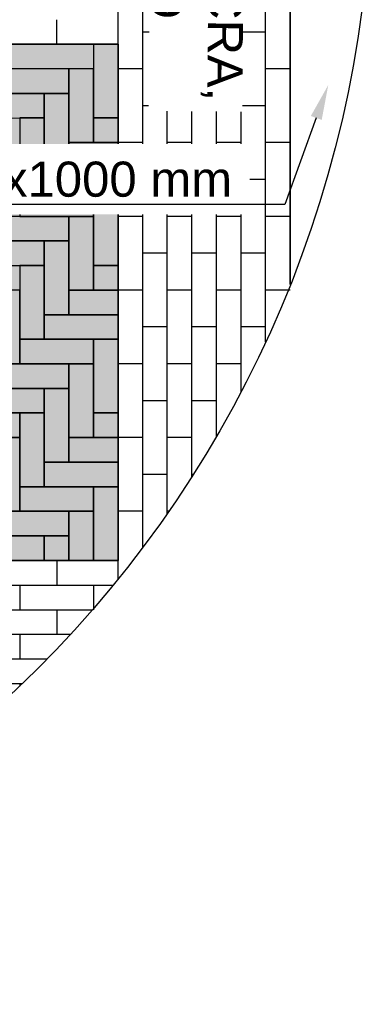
# Model space of a CAD drawing. Header units: metres. Extents: x 252743 to 254903, y 592696 to 593766.
# Tile 169 of 256: x 254469.42 to 254470.42, y 593451.43 to 593454.24. Entities that reach past the tile are written whole.
import ezdxf
from ezdxf import colors
from ezdxf.entities.mleader import LeaderData, LeaderLine
from ezdxf.math import Vec2, Vec3

# ---------------------------------------------------------------- set-up
doc = ezdxf.new("R2010")
doc.units = ezdxf.units.M
for name, color, linetype in [('N-WB-AANDUIDING PROFIEL', 4, 'Continuous'), ('N-WB-PROFIEL-ARC', 8, 'Continuous'), ('N-WB-PROFIEL-LIJN', 3, 'Continuous'), ('N-WB-PROFIEL-TEKST 50', 7, 'Continuous')]:
    doc.layers.add(name, color=color, linetype=linetype)
doc.layers.add('N-WB-PROFIEL-HULP', color=6, linetype='Continuous', plot=False)
doc.styles.add('N_STANDAARD HOLLEMA', font='arial.ttf', dxfattribs={"height": 2})
doc.styles.add('N_STANDARD 50', font='arial.ttf', dxfattribs={"height": 0.1})

msp = doc.modelspace()

# ---------------------------------------------------------------- hatches: boundary and pattern name
at = {"layer": 'N-WB-PROFIEL-ARC'}
h = msp.add_hatch(dxfattribs=at)
h.set_pattern_fill('DOTS', color=1, scale=0.025, style=0)
h.set_pattern_definition([(17.1329, (254465.136737, 593467.656224), (0.00727166, 0.04377208), [0, -0.0396875])])
h.paths.add_polyline_path([(254465.6352, 593454.1662), (254465.6352, 593452.6957), (254469.6953, 593452.696), (254469.6952, 593454.1662)])

# ---------------------------------------------------------------- linework, layer by layer
at = {"layer": 'N-WB-AANDUIDING PROFIEL', "lineweight": -3}
msp.add_circle((254467.1632, 593454.6845), 3.2527, dxfattribs=at)
msp.add_circle((254467.1632, 593454.6845), 3.2527, dxfattribs=at)
at = {"layer": 'N-WB-PROFIEL-ARC'}
for p, q in [((254469.6952, 593452.6427), (254469.6952, 593456.6868)), ((254469.7652, 593452.7327), (254469.7652, 593456.6364)), ((254469.8352, 593452.8297), (254469.8352, 593456.5394)), ((254469.9052, 593452.9348), (254469.9052, 593456.4343)), ((254469.9752, 593453.0497), (254469.9752, 593456.3193)), ((254470.0452, 593453.1766), (254470.0452, 593456.1925)), ((254470.1152, 593453.3187), (254470.1152, 593456.0504)), ((254470.1852, 593453.4815), (254470.1852, 593455.8876)), ((254469.5203, 593454.2362), (254469.5203, 593454.1662)), ((254469.7652, 593454.2019), (254469.8352, 593454.2019)), ((254469.9052, 593454.2019), (254469.9752, 593454.2019)), ((254470.0452, 593454.2019), (254470.1152, 593454.2019)), ((254465.6355, 593454.1662), (254469.6952, 593454.1662)), ((254469.6952, 593454.0969), (254469.7652, 593454.0969)), ((254469.8352, 593454.0969), (254469.9052, 593454.0969)), ((254469.9752, 593454.0969), (254470.0452, 593454.0969)), ((254470.1152, 593454.0969), (254470.1852, 593454.0969)), ((254469.7652, 593453.9919), (254469.8352, 593453.9919)), ((254469.9052, 593453.9919), (254469.9752, 593453.9919)), ((254470.0452, 593453.9919), (254470.1152, 593453.9919)), ((254469.6952, 593453.8869), (254469.7652, 593453.8869)), ((254469.8352, 593453.8869), (254469.9052, 593453.8869)), ((254469.9752, 593453.8869), (254470.0452, 593453.8869)), ((254470.1152, 593453.8869), (254470.1852, 593453.8869)), ((254469.7652, 593453.7819), (254469.8352, 593453.7819)), ((254469.9052, 593453.7819), (254469.9752, 593453.7819)), ((254470.0452, 593453.7819), (254470.1152, 593453.7819)), ((254469.6952, 593453.6769), (254469.7652, 593453.6769)), ((254469.8352, 593453.6769), (254469.9052, 593453.6769)), ((254469.9752, 593453.6769), (254470.0452, 593453.6769)), ((254470.1152, 593453.6769), (254470.1852, 593453.6769)), ((254470.2552, 593453.6769), (254470.2559, 593453.6769)), ((254469.7652, 593453.5719), (254469.8352, 593453.5719)), ((254469.9052, 593453.5719), (254469.9752, 593453.5719)), ((254470.0452, 593453.5719), (254470.1152, 593453.5719)), ((254469.6952, 593453.4669), (254469.7652, 593453.4669)), ((254469.8352, 593453.4669), (254469.9052, 593453.4669)), ((254469.9752, 593453.4669), (254470.0452, 593453.4669)), ((254470.1152, 593453.4669), (254470.1852, 593453.4669)), ((254469.7652, 593453.3619), (254469.8352, 593453.3619)), ((254469.9052, 593453.3619), (254469.9752, 593453.3619)), ((254470.0452, 593453.3619), (254470.1152, 593453.3619)), ((254469.6952, 593453.2569), (254469.7652, 593453.2569)), ((254469.8352, 593453.2569), (254469.9052, 593453.2569)), ((254469.9752, 593453.2569), (254470.0452, 593453.2569)), ((254469.7652, 593453.1519), (254469.8352, 593453.1519)), ((254469.9052, 593453.1519), (254469.9752, 593453.1519)), ((254469.6952, 593453.0469), (254469.7652, 593453.0469)), ((254469.8352, 593453.0469), (254469.9052, 593453.0469)), ((254469.7652, 593452.9419), (254469.8352, 593452.9419)), ((254469.9052, 593452.9419), (254469.9097, 593452.9419)), ((254469.6952, 593452.8369), (254469.7652, 593452.8369)), ((254469.8352, 593452.8369), (254469.8402, 593452.8369)), ((254469.5205, 593452.6957), (254469.5205, 593452.6257)), ((254465.6355, 593452.6257), (254469.6813, 593452.6257)), ((254469.4155, 593452.6257), (254469.4155, 593452.5557)), ((254469.6255, 593452.6257), (254469.6255, 593452.5557)), ((254465.6355, 593452.5557), (254469.6224, 593452.5557)), ((254469.5205, 593452.5557), (254469.5205, 593452.4857)), ((254465.6355, 593452.4857), (254469.56, 593452.4857)), ((254469.4155, 593452.4857), (254469.4155, 593452.4157)), ((254465.6355, 593452.4157), (254469.4939, 593452.4157)), ((254465.6355, 593452.3456), (254469.4236, 593452.3456)), ((254469.4155, 593452.3456), (254469.4155, 593452.3379))]:
    msp.add_line(p, q, dxfattribs=at)
at = {"layer": 'N-WB-PROFIEL-ARC', "flags": 128}
for points in [[(254469.6952, 593453.9562), (254469.6952, 593454.1662), (254469.6252, 593454.1662), (254469.6252, 593453.9562)], [(254469.6952, 593453.9562), (254469.6952, 593454.1662), (254469.6252, 593454.1662), (254469.6252, 593453.9562)], [(254469.5552, 593454.0962), (254469.3452, 593454.0961), (254469.3452, 593454.0261), (254469.5552, 593454.0262)], [(254469.6252, 593453.8862), (254469.6252, 593454.0962), (254469.5552, 593454.0962), (254469.5552, 593453.8862)], [(254469.6252, 593453.8862), (254469.6252, 593454.0962), (254469.5552, 593454.0962), (254469.5552, 593453.8862)], [(254469.4852, 593454.0262), (254469.2752, 593454.0261), (254469.2752, 593453.9561), (254469.4852, 593453.9562)], [(254469.4852, 593454.0262), (254469.2752, 593454.0261), (254469.2752, 593453.9561), (254469.4852, 593453.9562)], [(254469.5552, 593453.8162), (254469.5552, 593454.0262), (254469.4852, 593454.0262), (254469.4852, 593453.8162)], [(254469.5552, 593453.8162), (254469.5552, 593454.0262), (254469.4852, 593454.0262), (254469.4852, 593453.8162)], [(254469.4852, 593453.7462), (254469.4852, 593453.9562), (254469.4152, 593453.9562), (254469.4152, 593453.7462)], [(254469.6952, 593453.8862), (254469.6952, 593453.9562), (254469.6252, 593453.9562), (254469.6252, 593453.8862)], [(254469.6952, 593453.8862), (254469.6952, 593453.9562), (254469.6252, 593453.9562), (254469.6252, 593453.8862)], [(254469.6952, 593453.8862), (254469.5552, 593453.8862), (254469.5552, 593453.8162), (254469.6952, 593453.8162)], [(254469.6952, 593453.8862), (254469.5552, 593453.8862), (254469.5552, 593453.8162), (254469.6952, 593453.8162)], [(254469.6952, 593453.8162), (254469.4852, 593453.8162), (254469.4852, 593453.7462), (254469.6952, 593453.7462)], [(254469.6952, 593453.8162), (254469.4852, 593453.8162), (254469.4852, 593453.7462), (254469.6952, 593453.7462)], [(254469.6252, 593453.746), (254469.4152, 593453.746), (254469.4152, 593453.676), (254469.6252, 593453.676)], [(254469.6952, 593453.536), (254469.6952, 593453.746), (254469.6252, 593453.746), (254469.6252, 593453.536)], [(254469.6952, 593453.536), (254469.6952, 593453.746), (254469.6252, 593453.746), (254469.6252, 593453.536)], [(254469.5552, 593453.676), (254469.3452, 593453.676), (254469.3452, 593453.606), (254469.5552, 593453.606)], [(254469.6252, 593453.466), (254469.6252, 593453.676), (254469.5552, 593453.676), (254469.5552, 593453.466)], [(254469.6252, 593453.466), (254469.6252, 593453.676), (254469.5552, 593453.676), (254469.5552, 593453.466)], [(254469.4852, 593453.606), (254469.2752, 593453.606), (254469.2752, 593453.536), (254469.4852, 593453.536)], [(254469.4852, 593453.606), (254469.2752, 593453.606), (254469.2752, 593453.536), (254469.4852, 593453.536)], [(254469.5552, 593453.396), (254469.5552, 593453.606), (254469.4852, 593453.606), (254469.4852, 593453.396)], [(254469.5552, 593453.396), (254469.5552, 593453.606), (254469.4852, 593453.606), (254469.4852, 593453.396)], [(254469.4852, 593453.326), (254469.4852, 593453.536), (254469.4152, 593453.536), (254469.4152, 593453.326)], [(254469.6952, 593453.466), (254469.6952, 593453.536), (254469.6252, 593453.536), (254469.6252, 593453.466)], [(254469.4152, 593453.256), (254469.4152, 593453.466), (254469.3452, 593453.466), (254469.3452, 593453.256)], [(254469.6952, 593453.466), (254469.5552, 593453.466), (254469.5552, 593453.396), (254469.6952, 593453.396)], [(254469.6952, 593453.466), (254469.5552, 593453.466), (254469.5552, 593453.396), (254469.6952, 593453.396)], [(254469.6952, 593453.396), (254469.4852, 593453.396), (254469.4852, 593453.326), (254469.6952, 593453.326)], [(254469.6952, 593453.396), (254469.4852, 593453.396), (254469.4852, 593453.326), (254469.6952, 593453.326)], [(254469.6252, 593453.326), (254469.4152, 593453.326), (254469.4152, 593453.256), (254469.6252, 593453.256)], [(254469.6252, 593453.326), (254469.4152, 593453.326), (254469.4152, 593453.256), (254469.6252, 593453.256)], [(254469.6953, 593453.116), (254469.6952, 593453.326), (254469.6252, 593453.326), (254469.6253, 593453.116)], [(254469.6953, 593453.116), (254469.6952, 593453.326), (254469.6252, 593453.326), (254469.6253, 593453.116)], [(254469.5552, 593453.256), (254469.3452, 593453.256), (254469.3452, 593453.186), (254469.5552, 593453.186)], [(254469.5552, 593453.256), (254469.3452, 593453.256), (254469.3452, 593453.186), (254469.5552, 593453.186)], [(254469.6253, 593453.046), (254469.6252, 593453.256), (254469.5552, 593453.256), (254469.5553, 593453.046)], [(254469.6253, 593453.046), (254469.6252, 593453.256), (254469.5552, 593453.256), (254469.5553, 593453.046)], [(254469.4852, 593453.186), (254469.2752, 593453.186), (254469.2753, 593453.116), (254469.4853, 593453.116)], [(254469.4852, 593453.186), (254469.2752, 593453.186), (254469.2753, 593453.116), (254469.4853, 593453.116)], [(254469.5553, 593452.976), (254469.5552, 593453.186), (254469.4852, 593453.186), (254469.4853, 593452.976)], [(254469.5553, 593452.976), (254469.5552, 593453.186), (254469.4852, 593453.186), (254469.4853, 593452.976)], [(254469.4153, 593453.116), (254469.2053, 593453.116), (254469.2053, 593453.046), (254469.4153, 593453.046)], [(254469.4153, 593453.116), (254469.2053, 593453.116), (254469.2053, 593453.046), (254469.4153, 593453.046)], [(254469.4853, 593452.906), (254469.4853, 593453.116), (254469.4153, 593453.116), (254469.4153, 593452.906)], [(254469.4853, 593452.906), (254469.4853, 593453.116), (254469.4153, 593453.116), (254469.4153, 593452.906)], [(254469.6953, 593453.046), (254469.6953, 593453.116), (254469.6253, 593453.116), (254469.6253, 593453.046)], [(254469.6953, 593453.046), (254469.6953, 593453.116), (254469.6253, 593453.116), (254469.6253, 593453.046)], [(254469.4153, 593452.836), (254469.4153, 593453.046), (254469.3453, 593453.046), (254469.3453, 593452.836)], [(254469.6953, 593453.046), (254469.5553, 593453.046), (254469.5553, 593452.976), (254469.6953, 593452.976)], [(254469.6953, 593453.046), (254469.5553, 593453.046), (254469.5553, 593452.976), (254469.6953, 593452.976)], [(254469.6953, 593452.976), (254469.4853, 593452.976), (254469.4853, 593452.906), (254469.6953, 593452.906)], [(254469.6953, 593452.976), (254469.4853, 593452.976), (254469.4853, 593452.906), (254469.6953, 593452.906)], [(254469.6253, 593452.906), (254469.4153, 593452.906), (254469.4153, 593452.836), (254469.6253, 593452.836)], [(254469.6953, 593452.696), (254469.6953, 593452.906), (254469.6253, 593452.906), (254469.6253, 593452.696)], [(254469.5553, 593452.836), (254469.3453, 593452.836), (254469.3453, 593452.766), (254469.5553, 593452.766)], [(254469.6253, 593452.696), (254469.6253, 593452.836), (254469.5553, 593452.836), (254469.5553, 593452.696)], [(254469.6253, 593452.696), (254469.6253, 593452.836), (254469.5553, 593452.836), (254469.5553, 593452.696)], [(254469.4853, 593452.766), (254469.2753, 593452.766), (254469.2753, 593452.696), (254469.4853, 593452.696)], [(254469.4853, 593452.766), (254469.2753, 593452.766), (254469.2753, 593452.696), (254469.4853, 593452.696)], [(254469.5553, 593452.696), (254469.5553, 593452.766), (254469.4853, 593452.766), (254469.4853, 593452.696)]]:
    msp.add_lwpolyline(points, close=True, dxfattribs=at)
at = {"layer": 'N-WB-PROFIEL-HULP'}
msp.add_lwpolyline([(254465.6352, 593454.1662), (254465.6352, 593452.6957), (254469.6953, 593452.696), (254469.6952, 593454.1662), (254465.6352, 593454.1662)], close=True, dxfattribs=at)
at = {"layer": 'N-WB-PROFIEL-LIJN'}
msp.add_line((254470.1852, 593455.8876), (254470.1852, 593453.4815), dxfattribs=at)
msp.add_lwpolyline([(254469.6952, 593454.1662), (254469.6953, 593452.696), (254465.6352, 593452.6957), (254465.6352, 593454.1662)], close=True, dxfattribs=at)

# ---------------------------------------------------------------- next in the draw order: texts
at = {"layer": 'N-WB-PROFIEL-TEKST 50', "lineweight": -3, "insert": (254470.0644, 593456.0057), "char_height": 0.1, "width": 2.031619, "attachment_point": 1, "rotation": 269.5606, "style": 'N_STANDARD 50', "bg_fill": 3, "box_fill_scale": 1, "bg_fill_color": 256, "bg_fill_transparency": 0}
msp.add_mtext('STRAATBAKSTEEN DF OCRA, \\PIN HALFSTEENSVERBAND', dxfattribs=at)

# ---------------------------------------------------------------- next in the draw order: leaders
at = {"layer": 'N-WB-PROFIEL-TEKST 50'}
ml = msp.add_multileader_mtext('Standard', dxfattribs=at)
ml.set_content('TROTTOIRBAND 180/200x250x1000 mm', color=256, style='N_STANDAARD HOLLEMA')
ml.set_leader_properties()
ml.build(insert=Vec2(0, 0))
ml.multileader.update_dxf_attribs({"text_left_attachment_type": 5, "text_right_attachment_type": 5, "dogleg_length": 1, "arrow_head_size": 0.1, "scale": 0.05})
ctx = ml.context
ctx.base_point, ctx.scale, ctx.char_height, ctx.arrow_head_size, ctx.landing_gap_size, ctx.plane_origin = Vec3(254467.3311, 593453.7102), 0.05, 0.1, 0.1, 0.1, Vec3(254470.2935, 593454.0503)
ctx.left_attachment, ctx.right_attachment, ctx.text_align_type = 5, 5, 2
notes = []
notes.append((ctx, [(0, (1, 1, 0), (254470.1697, 593453.7102), (-1, 0), 0.05, [(0, [(254470.2935, 593454.0503)], 0, [])])]))
ctx.mtext.insert, ctx.mtext.alignment, ctx.mtext.flow_direction = Vec3(254470.0197, 593453.832), 3, 5
ctx.mtext.has_bg_fill, ctx.mtext.bg_color, ctx.mtext.bg_scale_factor, ctx.mtext.bg_transparency, ctx.mtext.use_window_bg_color = 1, -1027028792, 1.5, 0, 1
for ctx, leaders in notes:
    for number, flags, end, landing, length, lines in leaders:
        leader = LeaderData()
        leader.index, (leader.has_last_leader_line, leader.has_dogleg_vector, leader.attachment_direction) = number, flags
        leader.last_leader_point, leader.dogleg_vector, leader.dogleg_length = Vec3(end), Vec3(landing), length
        for number, points, colour, breaks in lines:
            line = LeaderLine()
            line.index, line.vertices, line.color, line.breaks = number, Vec3.list(points), colors.encode_raw_color(colour), breaks
            leader.lines.append(line)
        ctx.leaders.append(leader)

doc.saveas('drawing.dxf')
